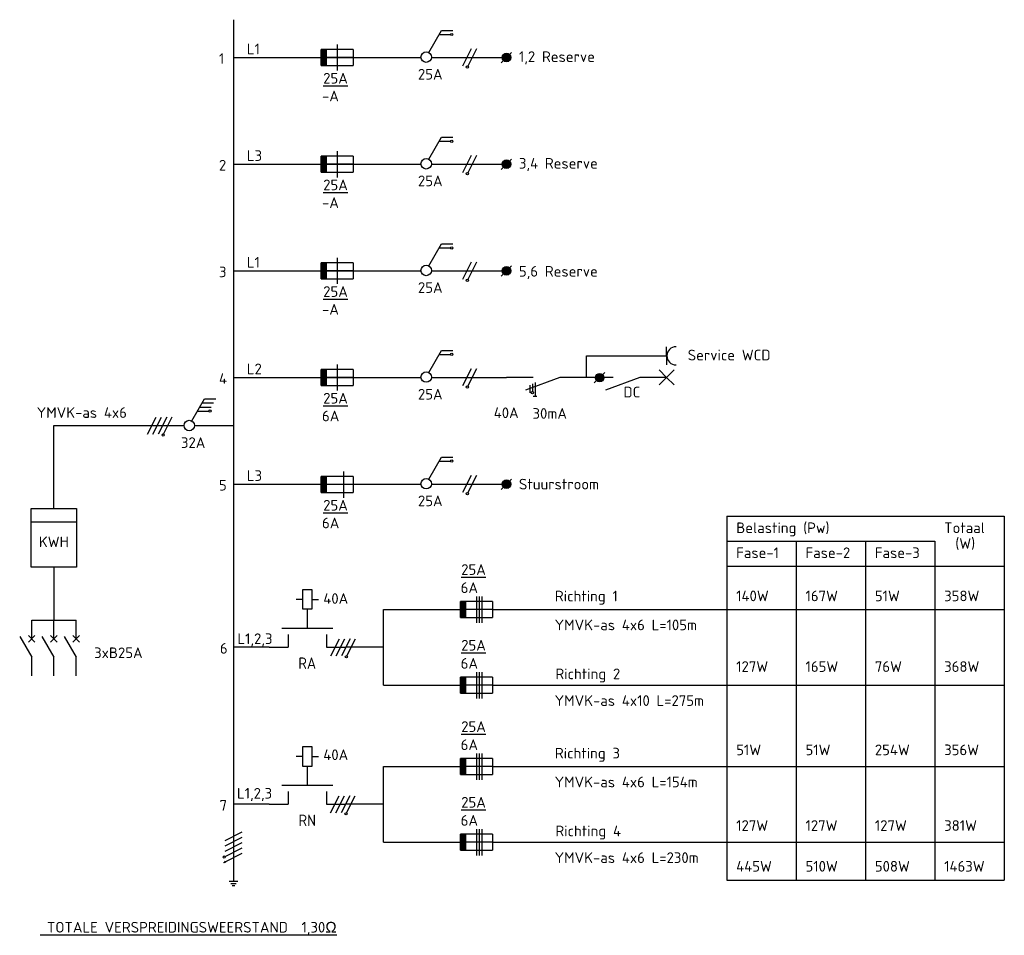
# Model space of a CAD drawing. Extents: x -2666 to 963, y 1554 to 3867.
# Tile 4 of 4: x -884 to 963, y 2063 to 3780. Entities that reach past the tile are written whole.
import ezdxf
from ezdxf.enums import TextEntityAlignment as Align

# ---------------------------------------------------------------- set-up
doc = ezdxf.new("R2010")
doc.units = 0
doc.header["$MEASUREMENT"] = 0
doc.linetypes.add('LT-SOLID', pattern=[0])
doc.layers.get('0').update_dxf_attribs({"linetype": 'CONTINUOUS'})
for name, color, linetype in [('EL$1----', 3, 'CONTINUOUS'), ('EL$1----__23H1D-4-24-', 3, 'CONTINUOUS'), ('WEG-XX-TO-VERKL', 7, 'CONTINUOUS')]:
    doc.layers.add(name, color=color, linetype=linetype)
doc.styles.add('ISO', font='isocpeur.ttf')
doc.styles.add('STABICAD-018', font='ISOCP.SHX', dxfattribs={"height": 1.8})

# ---------------------------------------------------------------- blocks, each defined once
blk = doc.blocks.new('CE_070201B')
at = {"color": 0, "linetype": 'Continuous'}
for p, q in [((1.12, 0.75), (-1.88, 0.75)), ((-1.5, 0), (1.5, 0)), ((1.88, -0.75), (-1.12, -0.75)), ((2.25, -1.5), (-0.75, -1.5))]:
    blk.add_line(p, q, dxfattribs=at)
at = {"color": 7, "linetype": 'Continuous'}
blk.add_circle((1.3, 0.75), 0.176, dxfattribs=at)
blk = doc.blocks.new('M2')
at = {"color": 7, "linetype": 'Continuous'}
for p, q in [((0, 9), (0, 12)), ((-3, 2), (-3, 10)), ((-7.5, 6.75), (-7.5, 7.75)), ((-2, 9), (0, 9)), ((-6, 6.75), (-9, 6.75)), ((-9, 6.75), (-9, 5.25)), ((-6, 5.25), (-6, 6.75)), ((-6, 6.25), (-6, 6.25)), ((-9, 5.25), (-6, 5.25)), ((-7.5, 5.25), (-7.5, 4.25)), ((-6, 6), (-3, 6)), ((-2, 3), (0, 3)), ((0, 0), (0, 3))]:
    blk.add_line(p, q, dxfattribs=at)
at = {"color": 7, "linetype": 'Continuous', "style": 'STABICAD-018'}
for tag, p in [('MAGNETICSWITCH', (0.9, 3)), ('FREEFIELD1', (3.6, 3))]:
    blk.add_attdef(tag, text='', height=1.8, rotation=90, dxfattribs=at).set_placement(p, align=Align.TOP_LEFT)
at = {"color": 0, "linetype": 'Continuous', "style": 'STABICAD-018'}
blk.add_attdef('ARTICLECODE', text='', height=1.8, dxfattribs=at).set_placement((0, -12), align=Align.MIDDLE)

msp = doc.modelspace()

# ---------------------------------------------------------------- linework, layer by layer
at = {"color": 4, "linetype": 'LT-SOLID'}
msp.add_line((-482.5, 3780), (-482.5, 2164.4), dxfattribs=at)
at = {"color": 7, "linetype": 'LT-SOLID'}
for p, q in [((-116.2, 3718.3), (-92.3, 3759.8)), ((-96.7, 3752.2), (-75.6, 3752.2)), ((-92.3, 3759.8), (-71.2, 3759.8)), ((-288.1, 3733.7), (-288.1, 3684.6)), ((-482.5, 3709.2), (-131, 3709.2)), ((-111.3, 3709.2), (29.5, 3709.2)), ((-116.2, 3518.3), (-92.3, 3559.8)), ((-96.7, 3552.2), (-75.6, 3552.2)), ((-92.3, 3559.8), (-71.2, 3559.8)), ((-288.1, 3533.2), (-288.1, 3484.1)), ((-482.5, 3509.2), (-131, 3509.2)), ((-111.3, 3509.2), (29.5, 3509.2)), ((-116.2, 3318.3), (-92.3, 3359.8)), ((-96.7, 3352.2), (-75.6, 3352.2)), ((-92.3, 3359.8), (-71.2, 3359.8)), ((-288.1, 3333.7), (-288.1, 3284.6)), ((-482.5, 3309.2), (-131, 3309.2)), ((-111.3, 3309.2), (29.5, 3309.2)), ((-116.2, 3118.3), (-92.3, 3159.8)), ((-92.3, 3159.8), (-71.2, 3159.8)), ((329.5, 3149.7), (329.5, 3166.8)), ((-96.7, 3152.2), (-75.6, 3152.2)), ((179.5, 3149.7), (329.5, 3149.7)), ((179.5, 3109.2), (179.5, 3149.7)), ((329.5, 3149.7), (329.5, 3132.6)), ((-288.1, 3133.7), (-288.1, 3084.6)), ((329.5, 3109.2), (315.6, 3123.1)), ((329.5, 3109.2), (343.4, 3123.1)), ((-482.5, 3109.2), (-131, 3109.2)), ((-111.3, 3109.2), (29.5, 3109.2)), ((79.5, 3109.2), (29.5, 3109.2)), ((129.5, 3109.2), (64.8, 3085.5)), ((179.5, 3109.2), (129.5, 3109.2)), ((179.5, 3109.2), (129.5, 3109.2)), ((229.5, 3109.2), (179.5, 3109.2)), ((279.5, 3109.2), (214.8, 3085.5)), ((329.5, 3109.2), (279.5, 3109.2)), ((329.5, 3109.2), (315.6, 3095.3)), ((329.5, 3109.2), (343.4, 3095.3)), ((72.9, 3094.5), (72.9, 3080.2)), ((77.9, 3097.2), (77.9, 3083)), ((83, 3099.9), (83, 3074.2)), ((-560.6, 3027.5), (-536.7, 3069)), ((-536.7, 3069), (-515.5, 3069)), ((-545.4, 3053.7), (-524.3, 3053.7)), ((-541, 3061.3), (-519.9, 3061.3)), ((-549.8, 3046.1), (-528.7, 3046.1)), ((-819.4, 3019), (-575.4, 3019)), ((-555.7, 3018.9), (-482.5, 3018.9)), ((-116.2, 2918.3), (-92.3, 2959.8)), ((-92.3, 2959.8), (-71.2, 2959.8)), ((-96.7, 2952.2), (-75.6, 2952.2)), ((-276.4, 2932.5), (-276.4, 2883.5)), ((-482.5, 2909.2), (-131, 2909.2)), ((-111.3, 2909.2), (29.5, 2909.2)), ((-26.8, 2698.2), (-26.8, 2649.1)), ((-21.8, 2698.2), (-21.8, 2649.1)), ((-16.8, 2698.2), (-16.8, 2649.1)), ((-201.2, 2674.2), (-56.7, 2674.2)), ((-26.8, 2556.3), (-26.8, 2507.2)), ((-21.8, 2556.3), (-21.8, 2507.2)), ((-16.8, 2556.3), (-16.8, 2507.2)), ((-201.2, 2532.3), (-56.7, 2532.3)), ((-26.8, 2403.7), (-26.8, 2354.6)), ((-21.8, 2403.7), (-21.8, 2354.6)), ((-16.8, 2403.7), (-16.8, 2354.6)), ((-201.2, 2379.6), (-56.7, 2379.6)), ((-26.8, 2261.8), (-26.8, 2212.7)), ((-21.8, 2261.8), (-21.8, 2212.7)), ((-16.8, 2261.8), (-16.8, 2212.7)), ((-201.2, 2237.8), (-56.7, 2237.8))]:
    msp.add_line(p, q, dxfattribs=at)
at = {"color": 1, "linetype": 'LT-SOLID'}
for p, q in [((-258.1, 3724.2), (-318.1, 3724.2)), ((-318.1, 3694.2), (-318.1, 3724.2)), ((-318.1, 3694.2), (-318.1, 3724.2)), ((-316.1, 3694.2), (-316.1, 3724.2)), ((-314.1, 3694.2), (-314.1, 3724.2)), ((-312.1, 3694.2), (-312.1, 3724.2)), ((-310.1, 3694.2), (-310.1, 3724.2)), ((-308.2, 3694.2), (-308.2, 3724.2)), ((-258.1, 3724.2), (-258.1, 3694.2)), ((19.6, 3699.2), (38.9, 3718.6)), ((22.2, 3712.4), (36.9, 3712.4)), ((23.5, 3714.4), (35.6, 3714.4)), ((26.1, 3716.4), (33, 3716.4)), ((-258.1, 3709.2), (-318.1, 3709.2)), ((-318.1, 3694.2), (-258.1, 3694.2)), ((21.6, 3710.4), (37.5, 3710.4)), ((21.6, 3708.4), (37.5, 3708.4)), ((22, 3706.4), (37.1, 3706.4)), ((23.1, 3704.4), (36, 3704.4)), ((25.2, 3702.4), (33.8, 3702.4)), ((-258.1, 3524.2), (-318.1, 3524.2)), ((-318.1, 3494.2), (-318.1, 3524.2)), ((-318.1, 3494.2), (-318.1, 3524.2)), ((-258.1, 3509.2), (-318.1, 3509.2)), ((-316.1, 3494.2), (-316.1, 3524.2)), ((-314.1, 3494.2), (-314.1, 3524.2)), ((-312.1, 3494.2), (-312.1, 3524.2)), ((-310.1, 3494.2), (-310.1, 3524.2)), ((-308.2, 3494.2), (-308.2, 3524.2)), ((-258.1, 3524.2), (-258.1, 3494.2)), ((19.6, 3499.2), (38.9, 3518.6)), ((21.6, 3510.4), (37.5, 3510.4)), ((21.6, 3508.4), (37.5, 3508.4)), ((22.2, 3512.4), (36.9, 3512.4)), ((23.5, 3514.4), (35.6, 3514.4)), ((26.1, 3516.4), (33, 3516.4)), ((-318.1, 3494.2), (-258.1, 3494.2)), ((22, 3506.4), (37.1, 3506.4)), ((23.1, 3504.4), (36, 3504.4)), ((25.2, 3502.4), (33.8, 3502.4)), ((-258.1, 3324.2), (-318.1, 3324.2)), ((-318.1, 3294.2), (-318.1, 3324.2)), ((-318.1, 3294.2), (-318.1, 3324.2)), ((-316.1, 3294.2), (-316.1, 3324.2)), ((-314.1, 3294.2), (-314.1, 3324.2)), ((-312.1, 3294.2), (-312.1, 3324.2)), ((-310.1, 3294.2), (-310.1, 3324.2)), ((-308.2, 3294.2), (-308.2, 3324.2)), ((-258.1, 3324.2), (-258.1, 3294.2)), ((-258.1, 3309.2), (-318.1, 3309.2)), ((19.6, 3299.2), (38.9, 3318.6)), ((21.6, 3310.4), (37.5, 3310.4)), ((21.6, 3308.4), (37.5, 3308.4)), ((22, 3306.4), (37.1, 3306.4)), ((22.2, 3312.4), (36.9, 3312.4)), ((23.5, 3314.4), (35.6, 3314.4)), ((26.1, 3316.4), (33, 3316.4)), ((-318.1, 3294.2), (-258.1, 3294.2)), ((23.1, 3304.4), (36, 3304.4)), ((25.2, 3302.4), (33.8, 3302.4)), ((-258.1, 3124.2), (-318.1, 3124.2)), ((-318.1, 3094.2), (-318.1, 3124.2)), ((-318.1, 3094.2), (-318.1, 3124.2)), ((-316.1, 3094.2), (-316.1, 3124.2)), ((-314.1, 3094.2), (-314.1, 3124.2)), ((-312.1, 3094.2), (-312.1, 3124.2)), ((-310.1, 3094.2), (-310.1, 3124.2)), ((-308.2, 3094.2), (-308.2, 3124.2)), ((-258.1, 3124.2), (-258.1, 3094.2)), ((-258.1, 3109.2), (-318.1, 3109.2)), ((194, 3098.8), (213.4, 3118.1)), ((196, 3107.9), (212, 3107.9)), ((196.1, 3109.9), (211.9, 3109.9)), ((196.5, 3105.9), (211.5, 3105.9)), ((196.6, 3111.9), (211.3, 3111.9)), ((197.5, 3103.9), (210.4, 3103.9)), ((197.9, 3113.9), (210.1, 3113.9)), ((199.7, 3101.9), (208.3, 3101.9)), ((200.5, 3115.9), (207.4, 3115.9)), ((-318.1, 3094.2), (-258.1, 3094.2)), ((-318.1, 2893.5), (-318.1, 2923.5)), ((-318.1, 2893.5), (-318.1, 2923.5)), ((-258.1, 2923.5), (-318.1, 2923.5)), ((-316.1, 2893.5), (-316.1, 2923.5)), ((-314.1, 2893.5), (-314.1, 2923.5)), ((-312.1, 2893.5), (-312.1, 2923.5)), ((-310.1, 2893.5), (-310.1, 2923.5)), ((-308.2, 2893.5), (-308.2, 2923.5)), ((-258.1, 2923.5), (-258.1, 2893.5)), ((19.6, 2899.2), (38.9, 2918.6)), ((-258.1, 2908.5), (-318.1, 2908.5)), ((21.6, 2910.4), (37.5, 2910.4)), ((21.6, 2908.4), (37.5, 2908.4)), ((22, 2906.4), (37.1, 2906.4)), ((22.2, 2912.4), (36.9, 2912.4)), ((23.1, 2904.4), (36, 2904.4)), ((23.5, 2914.4), (35.6, 2914.4)), ((25.2, 2902.4), (33.8, 2902.4)), ((26.1, 2916.4), (33, 2916.4)), ((-318.1, 2893.5), (-258.1, 2893.5)), ((-56.7, 2659.2), (-56.7, 2689.2)), ((-56.7, 2659.2), (-56.7, 2689.2)), ((3.3, 2689.2), (-56.7, 2689.2)), ((-54.7, 2659.2), (-54.7, 2689.2)), ((-52.7, 2659.2), (-52.7, 2689.2)), ((-50.7, 2659.2), (-50.7, 2689.2)), ((-48.7, 2659.2), (-48.7, 2689.2)), ((-46.8, 2659.2), (-46.8, 2689.2)), ((3.3, 2689.2), (3.3, 2659.2)), ((3.3, 2674.2), (-56.7, 2674.2)), ((-56.7, 2659.2), (3.3, 2659.2)), ((-56.7, 2517.3), (-56.7, 2547.3)), ((-56.7, 2517.3), (-56.7, 2547.3)), ((3.3, 2547.3), (-56.7, 2547.3)), ((3.3, 2532.3), (-56.7, 2532.3)), ((-54.7, 2517.3), (-54.7, 2547.3)), ((-52.7, 2517.3), (-52.7, 2547.3)), ((-50.7, 2517.3), (-50.7, 2547.3)), ((-48.7, 2517.3), (-48.7, 2547.3)), ((-46.8, 2517.3), (-46.8, 2547.3)), ((3.3, 2547.3), (3.3, 2517.3)), ((-56.7, 2517.3), (3.3, 2517.3)), ((-56.7, 2364.6), (-56.7, 2394.6)), ((-56.7, 2364.6), (-56.7, 2394.6)), ((3.3, 2394.6), (-56.7, 2394.6)), ((-54.7, 2364.6), (-54.7, 2394.6)), ((-52.7, 2364.6), (-52.7, 2394.6)), ((-50.7, 2364.6), (-50.7, 2394.6)), ((-48.7, 2364.6), (-48.7, 2394.6)), ((-46.8, 2364.6), (-46.8, 2394.6)), ((3.3, 2394.6), (3.3, 2364.6)), ((3.3, 2379.6), (-56.7, 2379.6)), ((-56.7, 2364.6), (3.3, 2364.6)), ((-56.7, 2222.8), (-56.7, 2252.8)), ((-56.7, 2222.8), (-56.7, 2252.8)), ((3.3, 2252.8), (-56.7, 2252.8)), ((-54.7, 2222.8), (-54.7, 2252.8)), ((-52.7, 2222.8), (-52.7, 2252.8)), ((-50.7, 2222.8), (-50.7, 2252.8)), ((-48.7, 2222.8), (-48.7, 2252.8)), ((-46.8, 2222.8), (-46.8, 2252.8)), ((3.3, 2252.8), (3.3, 2222.8)), ((3.3, 2237.8), (-56.7, 2237.8)), ((-56.7, 2222.8), (3.3, 2222.8))]:
    msp.add_line(p, q, dxfattribs=at)
at = {"linetype": 'Continuous'}
for p, q in [((-37, 3725.2), (-53, 3693.1)), ((-27, 3725.2), (-43, 3693.1)), ((-37, 3525.2), (-53, 3493.1)), ((-27, 3525.2), (-43, 3493.1)), ((-37, 3325.2), (-53, 3293.1)), ((-27, 3325.2), (-43, 3293.1)), ((-37, 3125.2), (-53, 3093.1)), ((-27, 3125.2), (-43, 3093.1)), ((-819.4, 2863.4), (-819.4, 3019)), ((-37, 2925.2), (-53, 2893.1)), ((-27, 2925.2), (-43, 2893.1)), ((-861.9, 2838.4), (-776.9, 2838.4)), ((-819.4, 2753.4), (-819.4, 2653.7)), ((-201.2, 2532.3), (-201.2, 2674.2)), ((-861, 2653.7), (-777.8, 2653.7)), ((-416, 2603.3), (-482.5, 2603.3)), ((-201.2, 2603.2), (-271.9, 2603.2)), ((-201.2, 2237.8), (-201.2, 2379.6)), ((-416, 2308.7), (-482.5, 2308.7)), ((-201.2, 2308.7), (-272.5, 2308.7)), ((-498.3, 2240.9), (-466.4, 2257.2)), ((-498.3, 2230.8), (-466.4, 2247.2)), ((-498.3, 2220.8), (-466.4, 2237.2)), ((-498.3, 2210.8), (-466.4, 2227.2)), ((-498.3, 2200.8), (-466.4, 2217.1)), ((-501.3, 2199.8), (-500.5, 2198.9)), ((-500.4, 2200.9), (-498.8, 2199.2)), ((-498.3, 2200.8), (-499.6, 2202.2)), ((-496.9, 2199.3), (-498.3, 2200.8))]:
    msp.add_line(p, q, dxfattribs=at)
at = {"color": 7, "linetype": 'LT-SOLID', "lineweight": 30}
msp.add_line((79.5, 3074.2), (86.1, 3074.2), dxfattribs=at)
at = {"ltscale": 2}
for p, q in [((442.7, 2848.7), (442.7, 2166.2)), ((962.7, 2848.7), (962.7, 2166.2)), ((572.7, 2801.9), (572.7, 2166.2)), ((702.7, 2801.9), (702.7, 2166.2)), ((832.7, 2801.9), (832.7, 2166.2))]:
    msp.add_line(p, q, dxfattribs=at)
for p, q in [((-861, 2619), (-861, 2653.7)), ((-819.4, 2619), (-819.4, 2653.7)), ((-777.8, 2619), (-777.8, 2653.7)), ((-883.5, 2623.4), (-861, 2584.4)), ((-867.1, 2612.9), (-854.9, 2625.2)), ((-867.1, 2625.2), (-854.9, 2612.9)), ((-841.9, 2623.4), (-819.4, 2584.4)), ((-825.5, 2612.9), (-813.3, 2625.2)), ((-825.5, 2625.2), (-813.3, 2612.9)), ((-800.3, 2623.4), (-777.8, 2584.4)), ((-783.9, 2612.9), (-771.6, 2625.2)), ((-783.9, 2625.2), (-771.6, 2612.9)), ((-861, 2549.8), (-861, 2584.4)), ((-819.4, 2549.8), (-819.4, 2584.4)), ((-777.8, 2549.8), (-777.8, 2584.4))]:
    msp.add_line(p, q)
at = {"color": 4, "linetype": 'Continuous'}
for p, q in [((-490.5, 2164.4), (-486.5, 2164.4)), ((-487.3, 2160.4), (-484.9, 2160.4)), ((-487.3, 2160.4), (-484.9, 2160.4)), ((-487.3, 2160.4), (-484.9, 2160.4)), ((-486.5, 2164.4), (-482.5, 2164.4)), ((-484.9, 2160.4), (-482.5, 2160.4)), ((-484.9, 2160.4), (-482.5, 2160.4)), ((-484.9, 2160.4), (-482.5, 2160.4)), ((-482.5, 2164.4), (-478.5, 2164.4)), ((-482.5, 2160.4), (-480.1, 2160.4)), ((-482.5, 2160.4), (-480.1, 2160.4)), ((-482.5, 2160.4), (-480.1, 2160.4)), ((-480.1, 2160.4), (-477.7, 2160.4)), ((-480.1, 2160.4), (-477.7, 2160.4)), ((-480.1, 2160.4), (-477.7, 2160.4)), ((-478.5, 2164.4), (-474.5, 2164.4)), ((-484.9, 2156.4), (-483.7, 2156.4)), ((-484.9, 2156.4), (-483.7, 2156.4)), ((-484.9, 2156.4), (-483.7, 2156.4)), ((-483.7, 2156.4), (-482.5, 2156.4)), ((-483.7, 2156.4), (-482.5, 2156.4)), ((-483.7, 2156.4), (-482.5, 2156.4)), ((-482.5, 2156.4), (-481.3, 2156.4)), ((-482.5, 2156.4), (-481.3, 2156.4)), ((-482.5, 2156.4), (-481.3, 2156.4)), ((-481.3, 2156.4), (-480.1, 2156.4)), ((-481.3, 2156.4), (-480.1, 2156.4)), ((-481.3, 2156.4), (-480.1, 2156.4))]:
    msp.add_line(p, q, dxfattribs=at)
at = {"linetype": 'Continuous'}
msp.add_lwpolyline([(-861.9, 2863.4), (-776.9, 2863.4), (-776.9, 2753.4), (-861.9, 2753.4)], close=True, dxfattribs=at)
for centre in [(-73.4, 3752.2), (-43.9, 3691.1), (-73.4, 3552.1), (-43.9, 3491.1), (-73.4, 3352.1), (-43.9, 3291.1), (-73.4, 3152.2), (-43.9, 3091.1), (77.9, 3080.8), (-526.5, 3046.1), (-73.4, 2952.2), (-43.9, 2891.1), (-500.1, 2209.6)]:
    msp.add_circle(centre, 2.18, dxfattribs=at)
at = {"color": 7, "linetype": 'LT-SOLID'}
for centre in [(-121.2, 3709.8), (-121.2, 3509.8), (-121.2, 3309.8), (-121.2, 3109.8), (-565.5, 3019), (-121.2, 2909.8)]:
    msp.add_circle(centre, 9.83, dxfattribs=at)
at = {"color": 1, "linetype": 'LT-SOLID'}
for centre in [(29.5, 3709.2), (29.5, 3509.2), (29.5, 3309.2), (204, 3108.7), (29.5, 2909.1)]:
    msp.add_circle(centre, 8.01, dxfattribs=at)
at = {"color": 7, "linetype": 'LT-SOLID'}
msp.add_arc((347.2, 3149.7), 17.1, 90, 270, dxfattribs=at)
at = {"layer": 'WEG-XX-TO-VERKL'}
for p, q in [((442.7, 2848.7), (962.7, 2848.7)), ((442.7, 2801.9), (832.7, 2801.9)), ((442.7, 2755.1), (962.7, 2755.1)), ((3.3, 2674.2), (962.7, 2674.2)), ((3.3, 2532.3), (962.7, 2532.3)), ((3.3, 2379.6), (962.7, 2379.6)), ((3.3, 2237.8), (962.7, 2237.8)), ((442.7, 2166.2), (962.7, 2166.2))]:
    msp.add_line(p, q, dxfattribs=at)

# ---------------------------------------------------------------- block references
at = {"layer": 'EL$1----', "color": 7, "linetype": 'Continuous', "xscale": 11.95546300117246, "yscale": 11.95546300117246, "zscale": 11.95546300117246, "rotation": 243.4349488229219}
for p in [(-615.6, 3018.9), (-271.9, 2603.2), (-272.5, 2308.7)]:
    msp.add_blockref('CE_070201B', p, dxfattribs=at)
at = {"layer": 'EL$1----__23H1D-4-24-'}
ref = msp.add_blockref('M2', (-416, 2603.3), dxfattribs=dict(at, xscale=11.95546300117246, yscale=11.95546300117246, zscale=11.95546300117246, rotation=270))
ref.add_attrib('MAGNETICSWITCH', 'RA', dxfattribs={"color": 7, "height": 21.52, "style": 'STABICAD-018'}).set_placement((-344.3, 2573.3), align=Align.MIDDLE)
ref = msp.add_blockref('M2', (-416, 2308.7), dxfattribs=dict(at, xscale=11.95546300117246, yscale=11.95546300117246, zscale=11.95546300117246, rotation=270))
ref.add_attrib('MAGNETICSWITCH', 'RN', dxfattribs={"color": 7, "height": 21.52, "style": 'STABICAD-018'}).set_placement((-344.3, 2278.7), align=Align.MIDDLE)

# ---------------------------------------------------------------- texts
at = {"color": 7, "style": 'ISO'}
for s, p in [('L1', (-457.5, 3715.1)), ('1', (-509.8, 3697.1)), ('1,2 Reserve', (52.6, 3700.7)), ('%%U25A', (-314.4, 3660.2)), ('25A', (-136.7, 3667.7)), ('-A', (-316.6, 3626.9)), ('L3', (-457.5, 3515.1)), ('2', (-509.8, 3497.1)), ('3,4 Reserve', (52.6, 3500.7)), ('%%U25A', (-314.4, 3460.2)), ('25A', (-136.7, 3467.7)), ('-A', (-316.6, 3426.9)), ('L1', (-457.5, 3315.1)), ('3', (-509.8, 3297.1)), ('5,6 Reserve', (52.6, 3298.2)), ('25A', (-136.7, 3267.7)), ('%%U25A', (-314.4, 3260.2)), ('-A', (-316.6, 3226.9)), ('Service WCD', (369.1, 3141.1)), ('L2', (-457.5, 3115.1)), ('4', (-509.8, 3097.1)), ('25A', (-136.7, 3067.7)), ('%%U25A', (-314.4, 3060.2)), ('YMVK-as 4x6', (-851.7, 3033.3)), ('6A', (-316.6, 3026.9)), ('40A', (5.4, 3032.9)), ('30mA', (78.1, 3031.6)), ('32A', (-581.1, 2976.9)), ('5', (-509.8, 2897.1)), ('L3', (-457.5, 2915.1)), ('Stuurstroom', (52.6, 2899.1)), ('25A', (-136.7, 2867.7)), ('%%U25A', (-314.4, 2859.5)), ('6A', (-316.6, 2826.3)), ('Belasting (Pw)', (460, 2817.2)), ('Totaal', (850, 2817.2)), ('(W)', (870.9, 2787.8)), ('Fase-1', (460, 2770.4)), ('Fase-2', (590, 2770.4)), ('Fase-3', (720, 2770.4)), ('%%U25A', (-55.6, 2738.9)), ('6A', (-56.6, 2704.9)), ('40A', (-314.2, 2684.6)), ('Richting 1 ', (120, 2689.2)), ('140W', (460, 2689.5)), ('167W', (590, 2689.5)), ('51W', (720, 2689.5)), ('358W', (850, 2689.5)), ('YMVK-as 4x6 L=105m', (119.5, 2635.1)), ('L1,2,3', (-475.3, 2609.2)), ('6', (-508.1, 2591.2)), ('%%U25A', (-55.6, 2597)), ('3xB25A', (-743.9, 2582.8)), ('6A', (-56.6, 2563)), ('127W', (460, 2557)), ('165W', (590, 2557)), ('76W', (720, 2557)), ('368W', (850, 2557)), ('Richting 2 ', (121, 2543.3)), ('YMVK-as 4x10 L=275m', (119.5, 2493.2)), ('%%U25A', (-55.6, 2444.4)), ('6A', (-56.6, 2410.4)), ('51W', (460, 2400.8)), ('51W', (590, 2400.8)), ('254W', (720, 2400.8)), ('356W', (850, 2400.8)), ('40A', (-314.2, 2391.6)), ('Richting 3', (120, 2394.6)), ('YMVK-as 4x6 L=154m', (119.5, 2340.6)), ('L1,2,3', (-476, 2319.4)), ('7', (-508.7, 2296.6)), ('%%U25A', (-55.6, 2302.5)), ('6A', (-56.6, 2268.5)), ('127W', (460, 2258.9)), ('127W', (590, 2258.9)), ('127W', (720, 2258.9)), ('381W', (850, 2258.9)), ('Richting 4', (121, 2248.8)), ('YMVK-as 4x6 L=230m', (119.5, 2198.7)), ('445W', (460, 2182.5)), ('510W', (590, 2182.5)), ('508W', (720, 2182.5)), ('1463W', (850, 2182.5)), ('%%U TOTALE VERSPREIDINGSWEERSTAND  1,30Ω', (-845.2, 2068.2))]:
    msp.add_text(s, height=20, dxfattribs=at).set_placement(p)
msp.add_text('DC', height=20, dxfattribs=at).set_placement((264.4, 3071.7), align=Align.CENTER)
msp.add_text('KWH', height=20, dxfattribs=at).set_placement((-819.4, 2800.9), align=Align.MIDDLE)

doc.saveas('drawing.dxf')
